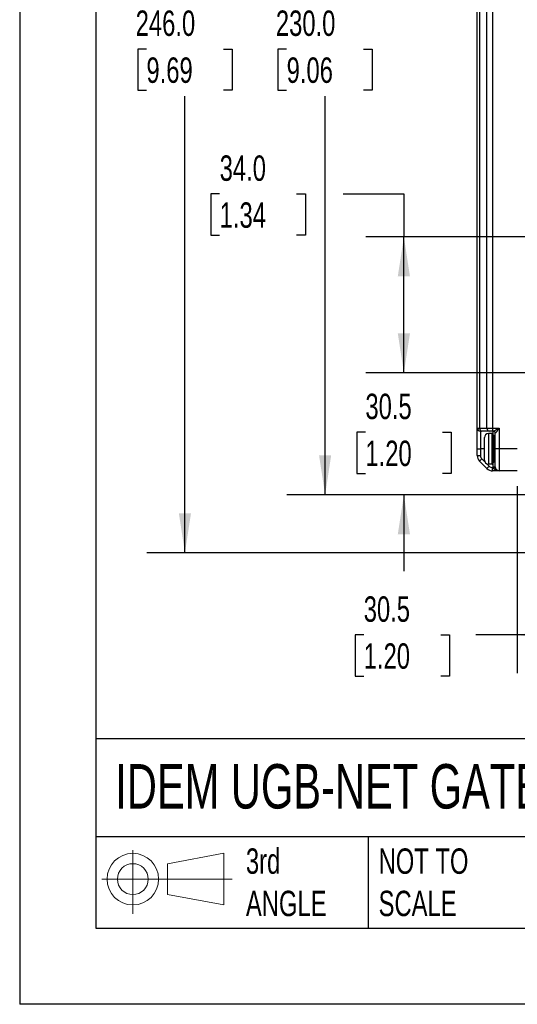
# Model space of a CAD drawing. Header units: millimetres. Extents: x 0 to 838, y 0 to 648.
# Tile 1 of 59: x 0 to 124, y 0 to 246. Entities that reach past the tile are written whole.
import ezdxf

# ---------------------------------------------------------------- set-up
doc = ezdxf.new("R2010")
doc.units = ezdxf.units.MM
doc.header["$LTSCALE"] = 3
doc.layers.add('DIMENSIONS', color=140, linetype='Continuous', lineweight=25)
doc.layers.add('TEXT', color=140, linetype='Continuous', lineweight=25)
doc.styles.add('SLDTEXTSTYLE0', font='TXT', dxfattribs={"width": 0.7})
doc.dimstyles.new('SLDDIMSTYLE0', dxfattribs={"dimtxt": 6.474023, "dimasz": 9.906, "dimexe": 0, "dimexo": 0.0625, "dimgap": 1.618506, "dimtad": 0, "dimtih": 1, "dimtoh": 1, "dimdec": 1, "dimrnd": 1e-09, "dimzin": 4, "dimdsep": 46, "dimtxsty": 'SLDTEXTSTYLE0', "dimsah": 1, "dimcen": 0.09, "dimadec": 0, "dimazin": 1, "dimtfac": 1, "dimtdec": 1, "dimtofl": 0, "dimtmove": 0, "dimatfit": 3, "dimfxl": 0, "dimfrac": 2, "dimtolj": 1, "dimtzin": 12, "dimarcsym": 0})
doc.dimstyles.new('SLDDIMSTYLE2', dxfattribs={"dimtxt": 6.474023, "dimasz": 9.906, "dimexe": 0, "dimexo": 0.0625, "dimgap": 1.618506, "dimtad": 0, "dimtih": 1, "dimtoh": 1, "dimdec": 1, "dimrnd": 1e-09, "dimzin": 12, "dimdsep": 46, "dimtxsty": 'SLDTEXTSTYLE0', "dimsah": 1, "dimcen": 0.09, "dimadec": 0, "dimazin": 3, "dimtfac": 1, "dimtdec": 1, "dimtofl": 0, "dimtmove": 0, "dimatfit": 3, "dimfxl": 0, "dimfrac": 2, "dimtolj": 1, "dimtzin": 12, "dimarcsym": 0})
doc.dimstyles.new('SLDDIMSTYLE3', dxfattribs={"dimtxt": 6.474023, "dimasz": 9.906, "dimexe": 0, "dimexo": 0.0625, "dimgap": 1.618506, "dimtad": 0, "dimtih": 1, "dimtoh": 1, "dimdec": 1, "dimrnd": 1e-09, "dimzin": 12, "dimdsep": 46, "dimtxsty": 'SLDTEXTSTYLE0', "dimsah": 1, "dimcen": 0.09, "dimadec": 0, "dimazin": 3, "dimtfac": 1, "dimtdec": 1, "dimtmove": 0, "dimatfit": 0, "dimfxl": 0, "dimfrac": 2, "dimtolj": 1, "dimtzin": 12, "dimarcsym": 0})

# ---------------------------------------------------------------- blocks, each defined once
blk = doc.blocks.new('Block11')
at = {"color": 7, "linetype": 'Continuous', "lineweight": 18}
for p, q in [((7.77, 15.93), (7.77, 0)), ((16.44, 12.5), (30.53, 15.1)), ((30.53, 15.1), (30.53, 2.19)), ((16.44, 4.79), (16.44, 12.5)), ((0, 8.65), (32.62, 8.65)), ((16.44, 4.79), (30.53, 2.19))]:
    blk.add_line(p, q, dxfattribs=at)
for radius in [6.45, 3.86]:
    blk.add_circle((7.77, 8.65), radius, dxfattribs=at)
blk = doc.blocks.new('Block12')
at = {"color": 7, "linetype": 'Continuous'}
blk.add_blockref('Block11', (0, 0), dxfattribs=at)
blk = doc.blocks.new('_D')
at = {"layer": 'DIMENSIONS'}
for p, q in [((151.34, 358.9), (31.79, 358.9)), ((41.31, 358.9), (41.31, 250.61)), ((31.69, 238.87), (29.52, 238.87)), ((29.52, 238.87), (29.52, 228.58)), ((50.93, 238.87), (53.1, 238.87)), ((53.1, 238.87), (53.1, 228.58)), ((29.52, 228.58), (31.69, 228.58)), ((41.31, 112.9), (41.31, 227.13)), ((53.1, 228.58), (50.93, 228.58)), ((136.58, 112.9), (31.79, 112.9))]:
    blk.add_line(p, q, dxfattribs=at)
for points in [[(41.31, 358.9), (39.79, 349), (42.83, 349)], [(41.31, 112.9), (42.83, 122.81), (39.79, 122.81)]]:
    blk.add_solid(points, dxfattribs=at)
at = {"layer": 'DIMENSIONS', "char_height": 6.35, "attachment_point": 1, "style": 'SLDTEXTSTYLE0'}
for s, insert in [('246.0', (29, 248.51)), ('9.69', (31.69, 236.77))]:
    blk.add_mtext(s, dxfattribs=dict(at, insert=insert))
blk = doc.blocks.new('_D_2')
at = {"layer": 'DIMENSIONS'}
for p, q in [((154.89, 138.57), (154.89, 82.85)), ((124.39, 129.59), (124.39, 82.85)), ((86, 92.37), (83.83, 92.37)), ((83.83, 92.37), (83.83, 82.08)), ((105.24, 92.37), (107.41, 92.37)), ((107.41, 92.37), (107.41, 82.08)), ((124.39, 92.37), (114.01, 92.37)), ((154.89, 92.37), (124.39, 92.37)), ((83.83, 82.08), (86, 82.08)), ((107.41, 82.08), (105.24, 82.08))]:
    blk.add_line(p, q, dxfattribs=at)
for points in [[(124.39, 92.37), (134.29, 90.85), (134.29, 93.9)], [(154.89, 92.37), (144.98, 93.9), (144.98, 90.85)]]:
    blk.add_solid(points, dxfattribs=at)
at = {"layer": 'DIMENSIONS', "char_height": 6.35, "attachment_point": 1, "style": 'SLDTEXTSTYLE0'}
for s, insert in [('30.5', (86, 102.01)), ('1.20', (86, 90.27))]:
    blk.add_mtext(s, dxfattribs=dict(at, insert=insert))
blk = doc.blocks.new('_D_4')
at = {"layer": 'DIMENSIONS'}
for p, q in [((122.58, 357.4), (66.82, 357.4)), ((76.35, 357.4), (76.35, 250.61)), ((66.73, 238.87), (64.56, 238.87)), ((64.56, 238.87), (64.56, 228.58)), ((85.97, 238.87), (88.14, 238.87)), ((88.14, 238.87), (88.14, 228.58)), ((64.56, 228.58), (66.73, 228.58)), ((76.35, 127.4), (76.35, 227.13)), ((88.14, 228.58), (85.97, 228.58)), ((127.58, 127.4), (66.82, 127.4))]:
    blk.add_line(p, q, dxfattribs=at)
for points in [[(76.35, 357.4), (74.83, 347.5), (77.87, 347.5)], [(76.35, 127.4), (77.87, 137.31), (74.83, 137.31)]]:
    blk.add_solid(points, dxfattribs=at)
at = {"layer": 'DIMENSIONS', "char_height": 6.35, "attachment_point": 1, "style": 'SLDTEXTSTYLE0'}
for s, insert in [('230.0', (64.04, 248.51)), ('9.06', (66.73, 236.77))]:
    blk.add_mtext(s, dxfattribs=dict(at, insert=insert))
blk = doc.blocks.new('_D_7')
at = {"layer": 'DIMENSIONS'}
for p, q in [((96.04, 157.9), (96.04, 176.95)), ((135.55, 157.9), (86.51, 157.9)), ((86.42, 143.05), (84.24, 143.05)), ((84.24, 143.05), (84.24, 132.76)), ((105.66, 143.05), (107.83, 143.05)), ((107.83, 143.05), (107.83, 132.76)), ((84.24, 132.76), (86.42, 132.76)), ((107.83, 132.76), (105.66, 132.76)), ((127.58, 127.4), (86.51, 127.4)), ((96.04, 127.4), (96.04, 108.35))]:
    blk.add_line(p, q, dxfattribs=at)
for points in [[(96.04, 157.9), (97.56, 167.81), (94.51, 167.81)], [(96.04, 127.4), (94.51, 117.5), (97.56, 117.5)]]:
    blk.add_solid(points, dxfattribs=at)
at = {"layer": 'DIMENSIONS', "char_height": 6.35, "attachment_point": 1, "style": 'SLDTEXTSTYLE0'}
for s, insert in [('30.5', (86.42, 152.69)), ('1.20', (86.42, 140.95))]:
    blk.add_mtext(s, dxfattribs=dict(at, insert=insert))
blk = doc.blocks.new('_D_8')
at = {"layer": 'DIMENSIONS'}
for p, q in [((49.99, 202.64), (47.82, 202.64)), ((47.82, 202.64), (47.82, 192.35)), ((69.23, 202.64), (71.41, 202.64)), ((71.41, 202.64), (71.41, 192.35)), ((80.9, 202.64), (96.04, 202.64)), ((96.04, 202.64), (96.04, 191.9)), ((47.82, 192.35), (49.99, 192.35)), ((71.41, 192.35), (69.23, 192.35)), ((134.59, 191.9), (86.51, 191.9)), ((96.04, 157.9), (96.04, 191.9)), ((135.55, 157.9), (86.51, 157.9))]:
    blk.add_line(p, q, dxfattribs=at)
for points in [[(96.04, 191.9), (94.51, 182), (97.56, 182)], [(96.04, 157.9), (97.56, 167.81), (94.51, 167.81)]]:
    blk.add_solid(points, dxfattribs=at)
at = {"layer": 'DIMENSIONS', "char_height": 6.35, "attachment_point": 1, "style": 'SLDTEXTSTYLE0'}
for s, insert in [('34.0', (49.99, 212.27)), ('1.34', (49.99, 200.53))]:
    blk.add_mtext(s, dxfattribs=dict(at, insert=insert))

msp = doc.modelspace()

# ---------------------------------------------------------------- linework, layer by layer
at = {"color": 7, "linetype": 'Continuous'}
for p in [(0.007411, 647.708022), (838.207411, 0.008022)]:
    msp.add_line(p, (0.007411, 0.008022), dxfattribs=at)
for p, q in [((114.385736, 144.102492), (114.385736, 264.702492)), ((114.971523, 264.702492), (114.971523, 144.102492)), ((116.79995, 144.102492), (116.79995, 264.702492)), ((118.214163, 264.702492), (118.214163, 144.102492)), ((114.385736, 144.102492), (114.971523, 144.102492)), ((114.385736, 138.902492), (114.385736, 144.102492)), ((114.971523, 144.102492), (116.79995, 144.102492)), ((115.537208, 143.302492), (115.185736, 143.302492)), ((115.185736, 143.302492), (115.185736, 138.902492)), ((117.365635, 143.302492), (115.537208, 143.302492)), ((116.79995, 144.102492), (118.214163, 144.102492)), ((118.214163, 143.302492), (117.365635, 143.302492)), ((118.214163, 144.102492), (119.885736, 144.102492)), ((118.214163, 144.102492), (118.214163, 143.302492)), ((118.399129, 143.302492), (118.214163, 143.302492)), ((118.385736, 142.402338), (118.385736, 143.302492)), ((118.885736, 138.902492), (118.885736, 142.802492)), ((118.894665, 142.802492), (118.885736, 142.802492)), ((119.885736, 144.102492), (119.885736, 138.902492)), ((116.185736, 136.102615), (116.185736, 141.702369)), ((117.185736, 142.702325), (117.185736, 135.102659)), ((118.085736, 142.702325), (117.185736, 142.702325)), ((118.085736, 135.102659), (118.085736, 142.702325)), ((118.385736, 142.402338), (118.385736, 135.402646)), ((118.685736, 142.152492), (118.585736, 142.152492)), ((118.585736, 142.152492), (118.585736, 138.902492)), ((118.685736, 138.902492), (118.685736, 142.152492)), ((114.385736, 138.902492), (115.185736, 138.902492)), ((114.385736, 137.230919), (114.385736, 138.902492)), ((115.185736, 138.902492), (115.185736, 137.230919)), ((116.185736, 138.902492), (115.185736, 138.902492)), ((118.585736, 138.902492), (118.385736, 138.902492)), ((118.585736, 138.902492), (118.685736, 138.902492)), ((118.585736, 138.902492), (118.585736, 135.652492)), ((118.885736, 138.902492), (118.685736, 138.902492)), ((118.685736, 135.652492), (118.685736, 138.902492)), ((119.885736, 138.902492), (118.885736, 138.902492)), ((118.885736, 134.402492), (118.885736, 138.902492)), ((124.385736, 138.902492), (119.885736, 138.902492)), ((119.885736, 138.902492), (119.885736, 133.402492)), ((114.385736, 137.230919), (115.185736, 137.230919)), ((114.971523, 135.816706), (115.537208, 136.382391)), ((116.79995, 133.988279), (114.971523, 135.816706)), ((115.537208, 136.382391), (116.323546, 135.596054)), ((118.585736, 135.652492), (118.685736, 135.652492)), ((116.679115, 135.240485), (117.365635, 134.553964)), ((116.79995, 133.988279), (117.365635, 134.553964)), ((118.085736, 135.102659), (117.185736, 135.102659)), ((118.214163, 133.402492), (118.214163, 134.202492)), ((118.214163, 134.202492), (118.399129, 134.202492)), ((119.885736, 133.402492), (118.214163, 133.402492)), ((118.385736, 134.402492), (118.385736, 135.402646)), ((118.385736, 134.402492), (118.885736, 134.402492)), ((118.399129, 134.202492), (118.894665, 134.269159)), ((124.385736, 133.402492), (119.885736, 133.402492))]:
    msp.add_line(p, q)
for centre, radius, start, end in [((115.185736, 144.102492), 0.8, 180, 270), ((115.67863, 144.002492), 0.714143, 171.95053302, 258.57824634), ((117.507057, 144.002492), 0.714143, 171.95053302, 258.57824634), ((118.385736, 142.802492), 0.5, 0, 90), ((118.396887, 142.804714), 0.497783, 359.74421702, 89.7419126), ((117.185714, 141.702347), 0.999978, 89.99874058, 179.99874052), ((118.085743, 142.402332), 0.299993, 0.00125948, 90.00125942), ((118.585736, 141.952492), 0.2, 90, 180), ((118.685736, 142.352492), 0.2, 270, 0), ((116.385736, 137.230919), 2, 180, 225), ((116.385736, 137.230919), 1.2, 180, 225), ((117.185714, 136.102637), 0.999978, 180.00125948, 270.00125942), ((118.585736, 135.852492), 0.2, 180, 270), ((118.685736, 135.452492), 0.2, 0, 90), ((118.214163, 135.402492), 2, 225, 270), ((118.214163, 135.402492), 1.2, 225, 270), ((118.085743, 135.402653), 0.299993, 269.99874058, 359.99874052), ((119.885736, 134.402492), 1.5, 180, 187.66225566), ((119.885736, 134.402492), 1, 180, 270)]:
    msp.add_arc(centre, radius, start, end)
for points, knots in [([(118.399129, 143.302492), (118.404159, 143.302934), (118.414407, 143.303833), (118.438006, 143.310902), (118.467778, 143.322124), (118.504349, 143.337931), (118.547525, 143.358148), (118.59735, 143.382745), (118.685527, 143.427831), (118.830272, 143.504989), (119.024412, 143.612603), (119.23733, 143.732138), (119.436813, 143.845798), (119.65721, 143.971247), (119.801262, 144.053978), (119.885736, 144.102492)], [0, 0, 0, 0, 0.0310323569, 0.0632274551, 0.0968791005, 0.1322448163, 0.1695466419, 0.2089739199, 0.2506870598, 0.3651644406, 0.5005294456, 0.6151590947, 0.7497845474, 0.8532694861, 1, 1, 1, 1]), ([(119.885736, 144.102492), (119.85515, 144.059847), (119.798175, 143.98041), (119.719153, 143.870387), (119.653119, 143.778176), (119.561879, 143.650933), (119.449143, 143.495283), (119.306521, 143.299326), (119.17617, 143.124198), (119.070672, 142.986742), (118.997872, 142.897602), (118.949615, 142.843492), (118.913785, 142.809063), (118.900923, 142.804643), (118.894665, 142.802492)], [0, 0, 0, 0, 0.0788029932, 0.1467904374, 0.2039628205, 0.2503216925, 0.3848608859, 0.4994434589, 0.6346284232, 0.7492424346, 0.8196693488, 0.8840001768, 0.9435573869, 1, 1, 1, 1]), ([(119.885736, 133.402492), (119.840382, 133.403215), (119.755897, 133.404562), (119.638754, 133.414364), (119.540457, 133.426711), (119.404506, 133.449251), (119.237325, 133.489178), (119.024435, 133.564727), (118.830247, 133.662766), (118.670852, 133.777987), (118.559757, 133.889322), (118.485209, 133.990125), (118.429279, 134.093984), (118.408928, 134.167228), (118.399129, 134.202492)], [0, 0, 0, 0, 0.0787968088, 0.1467825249, 0.2039573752, 0.2503223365, 0.3849433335, 0.4996163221, 0.6349764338, 0.7494976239, 0.8209507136, 0.8857726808, 0.9450032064, 1, 1, 1, 1])]:
    msp.add_open_spline(points, degree=3, knots=knots)
at = {"layer": 'TEXT'}
for p, q in [((19.05, 628.65), (19.05, 19.05)), ((819.15, 66.378323), (19.05, 66.378323)), ((819.15, 41.91), (19.05, 41.91)), ((87.134195, 41.91), (87.134195, 19.05)), ((19.05, 19.05), (819.15, 19.05))]:
    msp.add_line(p, q, dxfattribs=at)

# ---------------------------------------------------------------- block references
msp.add_blockref('Block12', (20.513816, 22.661566), dxfattribs=at)

# ---------------------------------------------------------------- texts
at = {"layer": 'TEXT', "attachment_point": 1, "style": 'SLDTEXTSTYLE0'}
for s, insert, char_height in [('IDEM UGB-NET GATE SWITCHES', (23.897203, 60.07033), 11.1125), ('3rd^JANGLE', (56.551292, 38.989713), 6.35), ('NOT TO^JSCALE', (89.720163, 38.989714), 6.35)]:
    msp.add_mtext(s, dxfattribs=dict(at, insert=insert, char_height=char_height))

# ---------------------------------------------------------------- dimensions: what is measured, and where the dimension line sits
at = {"layer": 'DIMENSIONS'}
for base, p1, p2, angle, dimstyle, picture, middle in [((41.310487, 358.902492), (140.385736, 112.902492), (155.153686, 358.902492), 90, 'SLDDIMSTYLE0', '_D', (41.310487, 238.872255)), ((76.34957, 357.402492), (131.385736, 127.402492), (126.385736, 357.402492), 90, 'SLDDIMSTYLE0', '_D_4', (76.34957, 238.872255)), ((96.036813, 191.902492), (139.358723, 157.902492), (138.395736, 191.902492), 90, 'SLDDIMSTYLE0', '_D_8', (96.036813, 202.636624)), ((96.036813, 157.902492), (131.385736, 127.402492), (139.358723, 157.902492), 90, 'SLDDIMSTYLE3', '_D_7', (96.036813, 143.05406)), ((124.385736, 92.373125), (154.885736, 142.375479), (124.385736, 133.402492), 0, 'SLDDIMSTYLE2', '_D_2', (95.620973, 92.373125))]:
    dim = msp.add_linear_dim(base=base, p1=p1, p2=p2, angle=angle, dimstyle=dimstyle, dxfattribs=at)
    dim.commit()
    dim.dimension.update_dxf_attribs({"geometry": picture, "text_midpoint": middle, "dimtype": 160})

doc.saveas('drawing.dxf')
